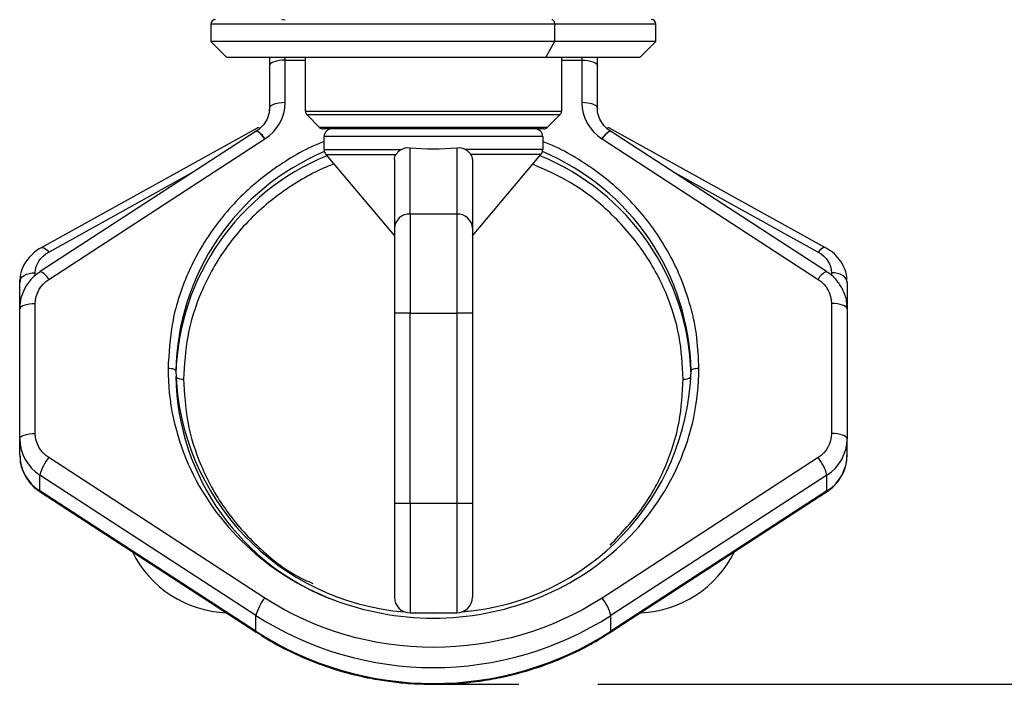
# Model space of a CAD drawing. Header units: millimetres. Extents: x 25 to 1092, y 25 to 838.
# Tile 78 of 81: x 836 to 899, y 635 to 678. Entities that reach past the tile are written whole.
import ezdxf

# ---------------------------------------------------------------- set-up
doc = ezdxf.new("R2010")
doc.units = ezdxf.units.MM
doc.header["$LTSCALE"] = 4
doc.linetypes.add('SLD-Solid', pattern=[0])
doc.layers.add('DIMENSIONS', color=140, linetype='SLD-Solid', lineweight=25)
doc.styles.add('SLDTEXTSTYLE0', font='VERDANA.TTF')
doc.dimstyles.new('SLDDIMSTYLE4', dxfattribs={"dimtxt": 8.632031, "dimasz": 13.208, "dimexe": 0, "dimexo": 0.0625, "dimgap": 2.158008, "dimtad": 0, "dimtih": 1, "dimtoh": 1, "dimrnd": 1e-09, "dimzin": 12, "dimdsep": 46, "dimtxsty": 'SLDTEXTSTYLE0', "dimsah": 1, "dimcen": 0.09, "dimadec": 0, "dimazin": 3, "dimtfac": 1, "dimtofl": 0, "dimtmove": 0, "dimatfit": 3, "dimfxl": 0, "dimfrac": 2, "dimtolj": 1, "dimtzin": 12, "dimarcsym": 0})

# ---------------------------------------------------------------- blocks, each defined once
blk = doc.blocks.new('_D_14')
at = {"layer": 'DIMENSIONS'}
for p, q in [((879.097, 749.536), (959.123, 749.536)), ((946.423, 749.536), (946.423, 712.356)), ((933.597, 696.705), (930.699, 696.705)), ((930.699, 696.705), (930.699, 682.985)), ((959.248, 696.705), (962.147, 696.705)), ((962.147, 696.705), (962.147, 682.985)), ((930.699, 682.985), (933.597, 682.985)), ((962.147, 682.985), (959.248, 682.985)), ((946.423, 634.958), (946.423, 681.053)), ((873.057, 634.958), (959.123, 634.958))]:
    blk.add_line(p, q, dxfattribs=at)
for points in [[(946.423, 749.536), (944.391, 736.328), (948.455, 736.328)], [(946.423, 634.958), (948.455, 648.166), (944.391, 648.166)]]:
    blk.add_solid(points, dxfattribs=at)
at = {"layer": 'DIMENSIONS', "char_height": 8.4667, "attachment_point": 1, "style": 'SLDTEXTSTYLE0'}
for s, insert in [('114.6', (930.007, 709.391)), ('4.51', (933.597, 693.739))]:
    blk.add_mtext(s, dxfattribs=dict(at, insert=insert))

msp = doc.modelspace()

# ---------------------------------------------------------------- linework, layer by layer
for p, q in [((848.267, 677.236), (848.267, 676.136)), ((870.268, 677.236), (848.267, 677.236)), ((870.268, 677.236), (870.268, 676.136)), ((876.767, 677.236), (870.268, 677.236)), ((876.767, 676.136), (876.767, 677.236)), ((848.267, 676.136), (849.267, 675.136)), ((870.268, 676.136), (848.267, 676.136)), ((870.268, 676.136), (869.724, 675.136)), ((876.767, 676.136), (870.268, 676.136)), ((875.767, 675.136), (876.767, 676.136)), ((849.267, 675.136), (869.724, 675.136)), ((852.017, 675.136), (852.017, 674.595)), ((853.017, 674.935), (853.017, 675.136)), ((853.017, 672.212), (853.017, 674.935)), ((853.017, 674.935), (854.317, 674.935)), ((854.317, 671.66), (854.317, 675.136)), ((869.724, 675.136), (875.767, 675.136)), ((870.717, 675.136), (870.717, 671.66)), ((870.717, 674.935), (872.017, 674.935)), ((872.017, 675.136), (872.017, 674.935)), ((872.017, 674.935), (872.017, 672.212)), ((873.017, 674.595), (873.017, 675.136)), ((852.017, 674.595), (852.017, 671.872)), ((873.017, 671.872), (873.017, 674.595)), ((852.017, 671.872), (852.017, 671.696)), ((854.317, 671.66), (870.717, 671.66)), ((873.017, 671.696), (873.017, 671.872)), ((854.405, 671.448), (870.63, 671.448)), ((855.23, 670.624), (854.405, 671.448)), ((870.63, 671.448), (869.805, 670.624)), ((851.172, 670.385), (837.336, 661.395)), ((851.232, 670.587), (837.396, 662.919)), ((869.805, 670.624), (855.23, 670.624)), ((887.639, 662.919), (873.803, 670.587)), ((887.699, 661.395), (873.863, 670.385)), ((837.881, 660.896), (851.717, 669.887)), ((851.717, 669.887), (851.722, 669.89)), ((869.517, 670.036), (855.517, 670.036)), ((855.517, 669.218), (855.517, 670.036)), ((869.517, 670.036), (869.517, 669.218)), ((873.313, 669.89), (873.318, 669.887)), ((873.318, 669.887), (887.154, 660.896)), ((855.517, 669.218), (860.473, 669.218)), ((861.017, 665.076), (861.017, 669.329)), ((864.017, 669.329), (864.017, 665.076)), ((869.517, 669.218), (864.562, 669.218)), ((855.634, 668.896), (860.122, 668.896)), ((855.634, 668.896), (860.017, 663.673)), ((860.017, 668.564), (860.017, 664.17)), ((869.4, 668.896), (864.913, 668.896)), ((865.017, 663.673), (869.4, 668.896)), ((865.017, 668.564), (865.017, 664.17)), ((837.881, 662.641), (847.22, 667.818)), ((877.814, 667.818), (887.154, 662.641)), ((861.017, 665.076), (861.017, 658.732)), ((864.017, 665.076), (861.017, 665.076)), ((864.017, 665.076), (864.017, 658.732)), ((837.017, 661.145), (837.017, 661.322)), ((888.017, 661.322), (888.017, 661.137)), ((836.017, 659.009), (836.017, 660.724)), ((889.017, 660.724), (889.017, 659.009)), ((837.017, 651.023), (837.017, 659.349)), ((888.017, 659.349), (888.017, 651.023)), ((836.017, 650.683), (836.017, 659.009)), ((861.017, 658.732), (860.017, 658.732)), ((860.017, 658.732), (860.017, 646.536)), ((861.017, 646.536), (861.017, 658.732)), ((861.017, 658.732), (864.017, 658.732)), ((865.017, 658.732), (864.017, 658.732)), ((864.017, 658.732), (864.017, 646.536)), ((865.017, 658.732), (865.017, 646.536)), ((889.017, 659.009), (889.017, 650.683)), ((836.017, 649.664), (836.017, 650.683)), ((889.017, 649.664), (889.017, 650.683)), ((851.717, 640.485), (837.881, 649.476)), ((887.154, 649.476), (873.318, 640.485)), ((851.149, 639.372), (837.312, 648.362)), ((837.312, 647.342), (837.312, 648.362)), ((887.723, 648.362), (873.886, 639.372)), ((887.723, 647.342), (887.723, 648.362)), ((851.149, 638.352), (837.312, 647.342)), ((837.336, 647.278), (851.172, 638.287)), ((873.863, 638.287), (887.699, 647.278)), ((887.723, 647.342), (873.886, 638.352)), ((861.017, 646.536), (860.017, 646.536)), ((861.017, 646.536), (861.017, 639.536)), ((864.017, 646.536), (861.017, 646.536)), ((864.017, 646.536), (864.017, 639.536)), ((865.017, 646.536), (864.017, 646.536)), ((861.017, 639.536), (864.017, 639.536)), ((864.408, 639.622), (864.931, 639.667)), ((851.149, 638.352), (851.149, 639.372)), ((873.886, 638.352), (873.886, 639.372))]:
    msp.add_line(p, q)
at = {"flags": 128}
for points in [[(853.017, 677.496), (852.822, 677.514), (852.807, 677.517)], [(870.105, 677.536), (870.137, 677.53), (870.168, 677.513), (870.196, 677.485), (870.22, 677.448), (870.241, 677.402), (870.256, 677.35), (870.265, 677.294), (870.268, 677.236)], [(853.017, 674.935), (852.822, 674.929), (852.635, 674.91), (852.462, 674.878), (852.31, 674.836), (852.186, 674.784), (852.094, 674.726), (852.037, 674.662), (852.017, 674.595)], [(872.017, 674.935), (872.213, 674.929), (872.4, 674.91), (872.573, 674.878), (872.725, 674.836), (872.849, 674.784), (872.941, 674.726), (872.998, 674.662), (873.017, 674.595)], [(853.017, 672.212), (852.822, 672.205), (852.635, 672.186), (852.462, 672.154), (852.31, 672.112), (852.186, 672.061), (852.094, 672.002), (852.037, 671.938), (852.017, 671.872)], [(873.017, 671.872), (872.998, 671.938), (872.941, 672.002), (872.849, 672.061), (872.725, 672.112), (872.573, 672.154), (872.4, 672.186), (872.213, 672.205), (872.017, 672.212)], [(851.717, 669.887), (851.606, 670.031), (851.5, 670.157), (851.401, 670.259), (851.315, 670.334), (851.244, 670.379), (851.192, 670.392), (851.172, 670.385)], [(873.313, 669.89), (873.424, 670.035), (873.53, 670.16), (873.629, 670.263), (873.715, 670.338), (873.785, 670.382), (873.838, 670.395), (873.857, 670.389)], [(837.396, 662.919), (837.408, 662.925), (837.479, 662.933), (837.565, 662.907), (837.663, 662.849), (837.77, 662.759), (837.881, 662.641)], [(887.637, 662.92), (887.627, 662.925), (887.556, 662.933), (887.47, 662.907), (887.372, 662.849), (887.265, 662.759), (887.154, 662.641)], [(836.017, 660.724), (836.037, 660.841), (836.094, 660.953), (836.186, 661.056), (836.31, 661.147), (836.462, 661.221), (836.635, 661.276), (836.822, 661.31), (837.017, 661.322)], [(889.017, 660.724), (888.998, 660.841), (888.941, 660.953), (888.849, 661.056), (888.725, 661.147), (888.573, 661.221), (888.4, 661.276), (888.213, 661.31), (888.017, 661.322)], [(836.017, 659.009), (836.037, 659.075), (836.094, 659.139), (836.186, 659.198), (836.31, 659.249), (836.462, 659.292), (836.635, 659.323), (836.822, 659.342), (837.017, 659.349)], [(889.017, 659.009), (888.998, 659.075), (888.941, 659.139), (888.849, 659.198), (888.725, 659.249), (888.573, 659.292), (888.4, 659.323), (888.213, 659.342), (888.017, 659.349)], [(846.017, 655.016), (846.008, 655.049), (845.979, 655.081), (845.933, 655.111), (845.871, 655.136), (845.795, 655.157), (845.709, 655.173), (845.615, 655.183), (845.517, 655.186)], [(879.517, 655.186), (879.42, 655.183), (879.326, 655.173), (879.24, 655.157), (879.164, 655.136), (879.102, 655.111), (879.055, 655.081), (879.027, 655.049), (879.017, 655.016)], [(836.017, 650.683), (836.037, 650.75), (836.094, 650.813), (836.186, 650.872), (836.31, 650.924), (836.462, 650.966), (836.635, 650.997), (836.822, 651.017), (837.017, 651.023)], [(889.017, 650.683), (888.998, 650.75), (888.941, 650.813), (888.849, 650.872), (888.725, 650.924), (888.573, 650.966), (888.4, 650.997), (888.213, 651.017), (888.017, 651.023)], [(837.336, 647.278), (837.323, 647.291), (837.312, 647.342)], [(887.699, 647.278), (887.712, 647.291), (887.723, 647.342)], [(863.654, 639.536), (862.517, 639.499), (861.38, 639.536)], [(851.173, 638.287), (851.16, 638.3), (851.149, 638.352)], [(873.862, 638.287), (873.875, 638.3), (873.886, 638.352)]]:
    msp.add_lwpolyline(points, dxfattribs=at)
for centre, radius, start, end in [((848.567, 677.236), 0.3, 90, 180), ((876.467, 677.236), 0.3, 0, 90), ((854.617, 671.66), 0.3, 180, 225), ((870.417, 671.66), 0.3, 315, 0), ((850.779, 669.409), 1.058, 27.05265, 67.88426), ((851.305, 670.434), 0.169, 60.32369, 115.31849), ((851.31, 670.436), 0.17, 60.36033, 114.20682), ((855.442, 670.836), 0.3, 225, 270), ((856.017, 670.036), 0.5, 90, 180), ((869.017, 670.036), 0.5, 0, 90), ((869.593, 670.836), 0.3, 270, 315), ((874.256, 669.409), 1.053, 111.92172, 153.00003), ((873.726, 670.439), 0.168, 64.81144, 118.65388), ((873.73, 670.435), 0.169, 64.64797, 119.29282), ((856.017, 669.218), 0.5, 180, 220), ((869.017, 669.218), 0.5, 320, 0), ((861.54, 654.759), 15.524, 112.74432, 179.05285), ((861.555, 654.41), 15.542, 112.10165, 178.39085), ((863.48, 654.41), 15.542, 1.60914, 67.89835), ((863.495, 654.759), 15.524, 0.94715, 67.25568), ((860.973, 664.12), 0.957, 87.32466, 177.04786), ((864.062, 664.12), 0.957, 2.95214, 92.67534), ((836.941, 660.417), 1.054, 27.02124, 68.02776), ((888.095, 660.416), 1.056, 112.0213, 152.95811), ((861.936, 655.471), 15.925, 181.63589, 265.46293), ((861.583, 654.947), 15.568, 180.99787, 250.08161), ((846.417, 655.076), 0.579, 226.93038, 279.97876), ((863.07, 655.498), 15.954, 274.63162, 358.26956), ((878.618, 655.076), 0.579, 260.02124, 313.06962), ((838.796, 650.711), 2.779, 180.57932, 237.72342), ((886.239, 650.711), 2.779, 302.27658, 359.42068), ((838.796, 649.692), 2.779, 180.57932, 237.72342), ((886.239, 649.692), 2.779, 302.27658, 359.42068), ((840.108, 647.637), 2.889, 140.46113, 165.45764), ((884.926, 647.637), 2.889, 14.54236, 39.53887), ((849.517, 646.536), 7, 206.22427, 267.74611), ((875.517, 646.536), 7, 272.25389, 333.77573), ((853.945, 638.646), 2.889, 140.46113, 165.45764), ((861.017, 640.536), 1, 180, 270), ((864.017, 640.536), 1, 270, 0), ((871.09, 638.646), 2.889, 14.54236, 39.53887), ((862.517, 657.04), 21.01, 237.24061, 302.75939), ((862.517, 656.02), 21.01, 237.24061, 302.75939)]:
    msp.add_arc(centre, radius, start, end)
msp.add_ellipse((862.517, 672.517), major_axis=(7, 0), ratio=0.466308, start_param=4.496428, end_param=4.928349)
for points, knots in [([(851.993, 671.817), (851.995, 671.73), (852.002, 671.462), (851.822, 671.044), (851.533, 670.645), (851.275, 670.466), (851.171, 670.394)], [0, 0, 0, 0, 0.158051, 0.486307, 0.791232, 1, 1, 1, 1]), ([(873.863, 670.397), (873.827, 670.417), (873.658, 670.511), (873.411, 670.765), (873.156, 671.159), (873.018, 671.547), (873.035, 671.792), (873.04, 671.872)], [0, 0, 0, 0, 0.065284, 0.304286, 0.568503, 0.859193, 1, 1, 1, 1]), ([(869.593, 670.536), (869.592, 670.536), (869.59, 670.536), (869.576, 670.536), (869.552, 670.536), (869.519, 670.536), (869.453, 670.536), (869.328, 670.536), (869.104, 670.536), (868.811, 670.536), (868.325, 670.536), (867.556, 670.536), (866.425, 670.536), (865.157, 670.536), (863.838, 670.536), (862.517, 670.536), (861.197, 670.536), (859.878, 670.536), (858.61, 670.536), (857.479, 670.536), (856.71, 670.536), (856.224, 670.536), (855.931, 670.536), (855.706, 670.536), (855.568, 670.536), (855.49, 670.536), (855.449, 670.536), (855.444, 670.536), (855.442, 670.536)], [0, 0, 0, 0, 0.011674, 0.023326, 0.034972, 0.046628, 0.058309, 0.089194, 0.120101, 0.152273, 0.184469, 0.250118, 0.315768, 0.380053, 0.441772, 0.500003, 0.558234, 0.619953, 0.684238, 0.749887, 0.815537, 0.847709, 0.879904, 0.910788, 0.941696, 0.961138, 0.980548, 1, 1, 1, 1]), ([(869.017, 670.536), (869.017, 670.536), (868.333, 670.536), (865.895, 670.536), (864.241, 670.536), (860.794, 670.536), (859.14, 670.536), (856.702, 670.536), (856.017, 670.536), (856.017, 670.536)], [0, 0, 0, 0, 0.25, 0.25, 0.5, 0.5, 0.75, 0.75, 1, 1, 1, 1]), ([(855.517, 669.733), (855.242, 669.62), (854.442, 669.291), (852.69, 668.298), (850.865, 666.92), (849.299, 665.284), (848.271, 663.96), (847.396, 662.553), (846.47, 660.631), (845.685, 658.17), (845.572, 656.161), (845.517, 655.186)], [0, 0, 0, 0, 0.046294, 0.134535, 0.314505, 0.404596, 0.494715, 0.58293, 0.671171, 0.840367, 1, 1, 1, 1]), ([(860.473, 669.218), (860.396, 669.174), (860.328, 669.122), (860.209, 669.01), (860.16, 668.951), (860.122, 668.896)], [0, 0, 0, 0, 0.5, 0.5, 1, 1, 1, 1]), ([(864.562, 669.218), (864.638, 669.174), (864.706, 669.122), (864.826, 669.01), (864.875, 668.951), (864.913, 668.896)], [0, 0, 0, 0, 0.5, 0.5, 1, 1, 1, 1]), ([(879.517, 655.186), (879.493, 655.836), (879.444, 657.156), (879.035, 659.134), (878.418, 660.944), (877.638, 662.553), (876.471, 664.433), (874.992, 666.143), (873.256, 667.619), (871.844, 668.58), (870.593, 669.291), (869.793, 669.62), (869.517, 669.733)], [0, 0, 0, 0, 0.106437, 0.216175, 0.329012, 0.417203, 0.50542, 0.68534, 0.775407, 0.865502, 0.953692, 1, 1, 1, 1]), ([(856.144, 668.289), (855.812, 668.154), (854.986, 667.816), (853.266, 666.849), (851.122, 665.224), (849.043, 662.815), (847.566, 660.119), (846.676, 657.314), (846.569, 655.424), (846.517, 654.506)], [0, 0, 0, 0, 0.0584607, 0.1455941, 0.3233599, 0.5011257, 0.6751974, 0.8423212, 1, 1, 1, 1]), ([(878.517, 654.506), (878.466, 655.424), (878.359, 657.314), (877.621, 659.631), (876.749, 661.44), (875.65, 663.211), (873.907, 665.212), (871.507, 667.106), (869.692, 667.908), (868.874, 668.269)], [0, 0, 0, 0, 0.157629, 0.3247, 0.411834, 0.49894, 0.67665, 0.854359, 1, 1, 1, 1]), ([(860.017, 664.17), (860.017, 663.687), (860.017, 662.919), (860.017, 660.992), (860.017, 659.874), (860.017, 658.732)], [0, 0, 0, 0, 0.5, 0.5, 1, 1, 1, 1]), ([(865.017, 664.17), (865.017, 664.135), (865.017, 664.066), (865.017, 663.953), (865.017, 663.831), (865.017, 663.702), (865.017, 663.565), (865.017, 663.42), (865.017, 663.133), (865.017, 662.666), (865.017, 661.967), (865.017, 661.201), (865.017, 660.524), (865.017, 659.974), (865.017, 659.563), (865.017, 659.149), (865.017, 658.871), (865.017, 658.732)], [0, 0, 0, 0, 0.035126, 0.070116, 0.105027, 0.139913, 0.17483, 0.209833, 0.244978, 0.372459, 0.500016, 0.627497, 0.755054, 0.816424, 0.877507, 0.9386, 1, 1, 1, 1]), ([(837.397, 662.919), (837.395, 662.918), (837.224, 662.841), (836.919, 662.605), (836.509, 662.2), (836.202, 661.681), (836.027, 661.173), (836.037, 660.845), (836.041, 660.725)], [0, 0, 0, 0, 0.002609, 0.199412, 0.410478, 0.63215, 0.865269, 1, 1, 1, 1]), ([(888.994, 660.755), (888.998, 660.846), (889.014, 661.179), (888.824, 661.718), (888.452, 662.291), (888.04, 662.686), (887.737, 662.85), (887.631, 662.908)], [0, 0, 0, 0, 0.103349, 0.37949, 0.628222, 0.869737, 1, 1, 1, 1]), ([(837.338, 661.39), (837.198, 661.291), (836.888, 661.073), (836.496, 660.612), (836.188, 660.031), (836.022, 659.476), (836.037, 659.127), (836.042, 659.01)], [0, 0, 0, 0, 0.178764, 0.397245, 0.629255, 0.875019, 1, 1, 1, 1]), ([(888.992, 659.099), (888.995, 659.197), (889.005, 659.561), (888.805, 660.146), (888.421, 660.773), (888.032, 661.181), (887.761, 661.342), (887.691, 661.383)], [0, 0, 0, 0, 0.107633, 0.399037, 0.659797, 0.91198, 1, 1, 1, 1]), ([(845.517, 655.186), (845.517, 650.946), (847.309, 646.879), (853.685, 640.883), (858.009, 639.199), (867.026, 639.199), (871.35, 640.883), (877.726, 646.879), (879.517, 650.946), (879.517, 655.186)], [0, 0, 0, 0, 0.25, 0.25, 0.5, 0.5, 0.75, 0.75, 1, 1, 1, 1]), ([(846.517, 654.506), (846.569, 653.589), (846.676, 651.698), (847.414, 649.381), (848.286, 647.573), (849.384, 645.8), (851.137, 643.814), (853.106, 642.186), (854.44, 641.572), (854.785, 641.413)], [0, 0, 0, 0, 0.17199, 0.354283, 0.449356, 0.544398, 0.738299, 0.932199, 1, 1, 1, 1]), ([(873.831, 643.866), (874.564, 644.642), (876.013, 646.177), (877.463, 648.899), (878.36, 651.697), (878.466, 653.588), (878.517, 654.506)], [0, 0, 0, 0, 0.262701, 0.519966, 0.766962, 1, 1, 1, 1]), ([(836.042, 649.573), (836.04, 649.475), (836.03, 649.112), (836.23, 648.526), (836.613, 647.899), (837.002, 647.491), (837.274, 647.331), (837.344, 647.289)], [0, 0, 0, 0, 0.1076371, 0.399053, 0.6598235, 0.9120173, 1, 1, 1, 1]), ([(887.696, 647.282), (887.836, 647.381), (888.147, 647.6), (888.538, 648.06), (888.847, 648.642), (889.013, 649.196), (888.998, 649.545), (888.993, 649.663)], [0, 0, 0, 0, 0.178854, 0.397307, 0.629288, 0.87502, 1, 1, 1, 1]), ([(860.017, 646.536), (860.017, 644.944), (860.017, 643.418), (860.017, 641.168), (860.017, 640.536), (860.017, 640.536)], [0, 0, 0, 0, 0.5, 0.5, 1, 1, 1, 1]), ([(865.017, 646.536), (865.017, 646.462), (865.017, 646.316), (865.017, 646.097), (865.017, 645.878), (865.017, 645.66), (865.017, 645.325), (865.017, 644.875), (865.017, 644.316), (865.017, 643.771), (865.017, 643.065), (865.017, 642.263), (865.017, 641.611), (865.017, 641.199), (865.017, 640.951), (865.017, 640.76), (865.017, 640.643), (865.017, 640.577), (865.017, 640.542), (865.017, 640.538), (865.017, 640.536)], [0, 0, 0, 0, 0.023335, 0.046628, 0.06991, 0.093212, 0.116565, 0.178301, 0.240092, 0.304402, 0.368768, 0.500006, 0.631244, 0.695553, 0.759919, 0.821655, 0.883446, 0.922309, 0.961112, 1, 1, 1, 1]), ([(873.318, 640.485), (870.143, 638.423), (866.376, 637.318), (858.659, 637.318), (854.892, 638.423), (851.717, 640.485)], [0, 0, 0, 0, 0.5, 0.5, 1, 1, 1, 1]), ([(851.185, 638.304), (851.403, 638.156), (852.132, 637.662), (853.468, 636.976), (855.149, 636.255), (856.832, 635.712), (858.339, 635.357), (859.686, 635.137), (861.026, 634.99), (861.978, 634.969), (862.517, 634.958)], [0, 0, 0, 0, 0.066701, 0.223142, 0.377114, 0.525727, 0.664829, 0.763072, 0.865914, 1, 1, 1, 1]), ([(862.517, 634.958), (863.215, 634.977), (864.196, 635.003), (865.637, 635.179), (866.863, 635.391), (868.305, 635.746), (869.789, 636.226), (871.299, 636.852), (872.672, 637.538), (873.499, 638.07), (873.854, 638.299)], [0, 0, 0, 0, 0.173453, 0.244086, 0.361336, 0.483299, 0.614336, 0.751344, 0.893093, 1, 1, 1, 1])]:
    msp.add_open_spline(points, degree=3, knots=knots)
for points in [[(851.722, 669.89), (852.533, 670.417), (853.017, 671.285), (853.017, 672.212)], [(872.017, 672.212), (872.017, 671.285), (872.502, 670.417), (873.313, 669.89)], [(860.473, 669.218), (860.637, 669.312), (860.827, 669.349), (861.017, 669.329)], [(864.017, 669.329), (864.208, 669.349), (864.398, 669.312), (864.562, 669.218)], [(860.017, 668.564), (860.017, 668.686), (860.054, 668.798), (860.122, 668.896)], [(865.017, 668.564), (865.017, 668.686), (864.981, 668.798), (864.913, 668.896)], [(837.017, 661.322), (837.017, 661.848), (837.34, 662.342), (837.881, 662.641)], [(887.154, 662.641), (887.695, 662.342), (888.017, 661.848), (888.017, 661.322)], [(837.017, 659.349), (837.017, 659.967), (837.34, 660.545), (837.881, 660.896)], [(887.154, 660.896), (887.695, 660.545), (888.017, 659.967), (888.017, 659.349)], [(837.881, 649.476), (837.34, 649.827), (837.017, 650.406), (837.017, 651.023)], [(888.017, 651.023), (888.017, 650.406), (887.695, 649.827), (887.154, 649.476)]]:
    msp.add_open_spline(points, degree=3)
at = {"layer": 'DIMENSIONS'}
msp.add_line((862.517, 634.958), (867.977, 634.958), dxfattribs=at)

# ---------------------------------------------------------------- dimensions: what is measured, and where the dimension line sits
dim = msp.add_linear_dim(base=(946.423, 749.536), p1=(867.977, 634.958), p2=(874.017, 749.536), angle=90, dimstyle='SLDDIMSTYLE4', dxfattribs=at)
dim.commit()
dim.dimension.update_dxf_attribs({"geometry": '_D_14', "text_midpoint": (946.423, 696.705), "dimtype": 160})

doc.saveas('drawing.dxf')
